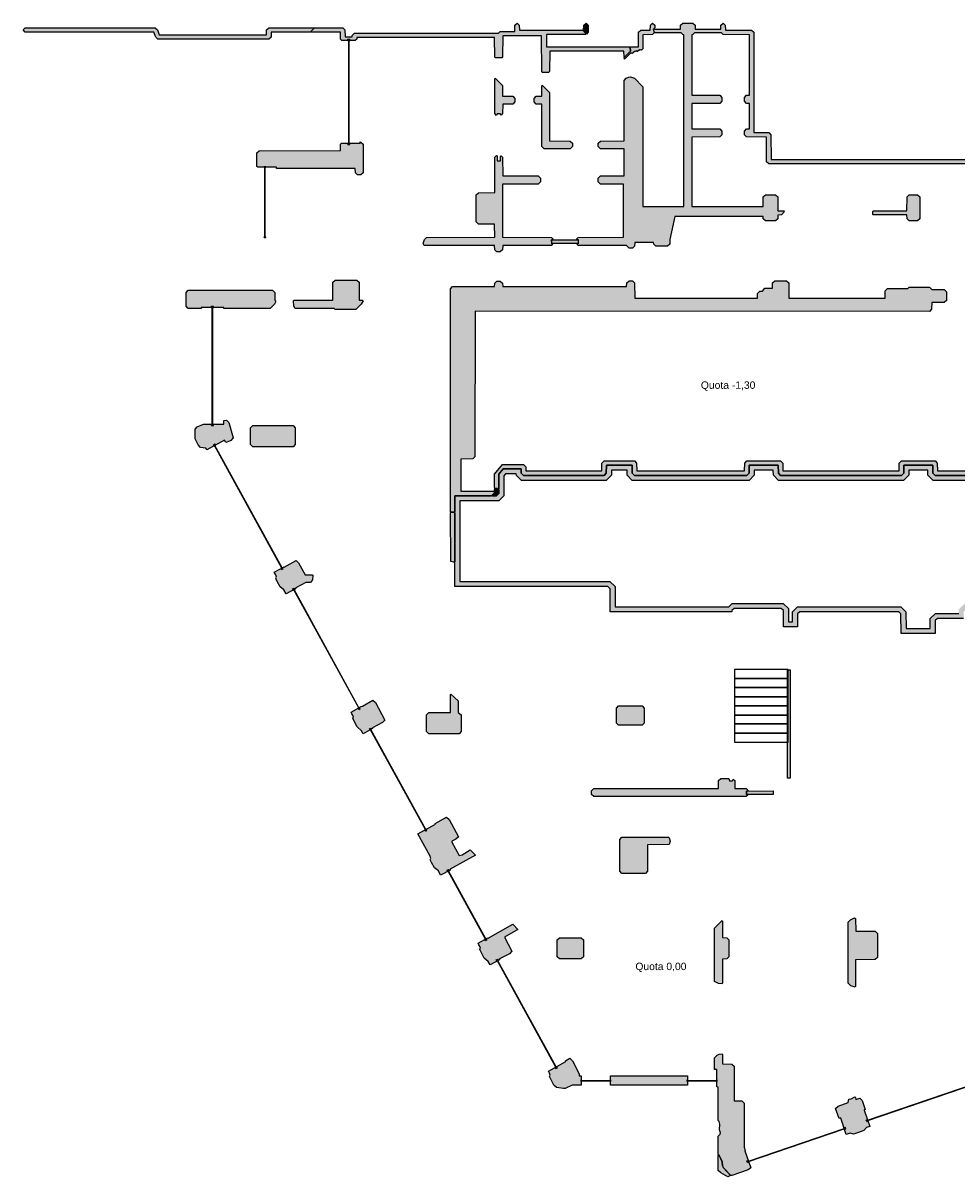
# Model space of a CAD drawing. Header units: millimetres. Extents: x -4985 to 43235, y -185 to 34395.
# Tile 1 of 2: x -4985 to 22810, y -185 to 34155. Entities that reach past the tile are written whole.
import ezdxf
from ezdxf.enums import TextEntityAlignment as Align

# ---------------------------------------------------------------- set-up
doc = ezdxf.new("R2010")
doc.units = ezdxf.units.MM
for name, color, linetype in [('A-DEMOLIZIONI', 1, 'Continuous'), ('A-MURI-ESISTENTI', 7, 'Continuous'), ('A-SCALE', 8, 'Continuous'), ('A-TESTI', 7, 'Continuous'), ('A-VETRINE', 4, 'Continuous')]:
    doc.layers.add(name, color=color, linetype=linetype)
doc.styles.add('VISIO', font='arial.ttf')

msp = doc.modelspace()

# ---------------------------------------------------------------- hatches: boundary and pattern name
at = {"layer": 'A-DEMOLIZIONI'}
for points in [[(11540, 27595), (10750, 27595), (10745, 27700), (11540, 27705), (11540, 27595)], [(17340, 11195), (16550, 11195), (16545, 11300), (17340, 11305), (17340, 11195)]]:
    msp.add_hatch(color=1, dxfattribs=at).paths.add_polyline_path(points)
at = {"layer": 'A-MURI-ESISTENTI'}
for points in [[(3575, 33900), (3560, 33885), (2400, 33885), (2395, 33740), (2330, 33675), (-970, 33675), (-1035, 33740), (-1090, 33885), (-4920, 33885), (-4985, 33950), (-4920, 34015), (-1050, 34015), (-985, 33950), (-930, 33805), (2260, 33805), (2265, 33950), (2330, 34015), (3660, 34015), (3675, 34000), (3575, 33900)], [(10470, 32685), (10455, 32700), (10450, 33775), (9290, 33775), (9285, 33150), (9260, 33125), (9070, 33125), (9055, 33140), (9050, 33725), (4950, 33725), (4945, 33680), (4904, 33639), (4506, 33639), (4465, 33680), (4460, 33885), (3590, 33885), (3575, 33900), (3675, 34000), (3690, 34015), (4530, 34015), (4595, 33950), (4600, 33745), (4810, 33745), (4815, 33790), (4880, 33855), (9170, 33855), (9220, 33905), (9650, 33905), (9655, 34090), (9720, 34155), (9785, 34090), (9790, 33945), (11680, 33945), (11775, 33830), (11760, 33815), (10590, 33815), (10590, 33445), (13070, 33445), (13085, 33430), (13095, 33320), (12920, 33145), (12905, 33160), (12900, 33315), (10690, 33315), (10685, 32710), (10650, 32685), (10470, 32685)], [(13050, 27455), (12980, 27535), (11540, 27535), (11495, 27580), (11545, 27600), (11545, 27700), (11485, 27720), (11540, 27775), (12885, 27780), (12885, 29360), (12200, 29365), (12135, 29430), (12135, 29540), (12200, 29605), (12905, 29610), (12905, 30410), (12200, 30415), (12135, 30480), (12135, 30580), (12200, 30645), (12905, 30650), (12905, 32450), (12970, 32515), (13030, 32545), (13090, 32555), (13210, 32515), (13465, 32260), (13465, 28700), (14685, 28700), (14685, 33810), (14650, 33815), (14600, 33865), (13820, 33865), (13796, 33899), (13775, 33970), (13800, 33995), (13820, 33975), (14580, 33975), (14585, 34090), (14650, 34155), (14950, 34155), (15015, 34090), (15020, 33975), (15780, 33975), (15785, 34090), (15850, 34155), (15915, 34090), (15920, 33945), (16700, 33945), (16765, 33880), (16765, 30900), (17210, 30895), (17275, 30830), (17280, 30095), (29210, 30095), (29275, 30030), (29280, 29795), (29840, 29795), (29845, 30030), (29910, 30095), (32060, 30095), (32125, 30030), (32130, 29875), (32490, 29875), (32495, 30110), (32560, 30175), (35730, 30175), (35795, 30110), (35800, 29875), (36115, 29880), (36110, 30185), (32330, 30185), (32265, 30250), (32265, 30690), (32340, 30765), (32430, 30765), (32495, 30700), (32500, 30315), (35850, 30315), (35920, 30245), (35990, 30315), (36180, 30315), (36245, 30250), (36245, 29810), (36180, 29745), (35730, 29745), (35665, 29810), (35660, 30045), (33680, 30045), (33675, 29700), (33610, 29635), (33510, 29635), (33445, 29700), (33440, 30045), (32630, 30045), (32625, 29810), (32560, 29745), (32060, 29745), (31995, 29810), (31990, 29965), (29980, 29965), (29975, 29730), (29910, 29665), (29210, 29665), (29145, 29730), (29140, 29965), (17210, 29965), (17145, 30030), (17145, 30760), (16550, 30765), (16485, 30830), (16485, 30940), (16550, 31005), (16635, 31010), (16635, 31760), (16550, 31765), (16485, 31830), (16485, 31940), (16550, 32005), (16635, 32010), (16635, 33810), (15850, 33815), (15800, 33865), (15000, 33865), (14950, 33815), (14915, 33810), (14915, 32010), (15750, 32005), (15815, 31940), (15815, 31830), (15750, 31765), (14920, 31765), (14915, 31010), (15750, 31005), (15815, 30940), (15815, 30830), (15750, 30765), (14915, 30760), (14915, 28700), (17040, 28695), (17045, 28980), (17110, 29045), (17410, 29045), (17475, 28980), (17475, 28570), (17660, 28565), (17675, 28550), (17590, 28445), (17475, 28440), (17475, 28330), (17410, 28265), (17110, 28265), (17045, 28330), (17040, 28395), (14410, 28395), (14265, 27710), (14265, 27580), (14200, 27515), (13850, 27515), (13785, 27580), (13780, 27625), (13220, 27625), (13215, 27520), (13150, 27455), (13050, 27455)], [(11695, 33930), (11705, 34090), (11770, 34155), (11835, 34090), (11835, 33880), (11780, 33825), (11695, 33930)], [(13085, 33430), (13100, 33445), (13335, 33450), (13335, 33880), (13400, 33945), (13680, 33945), (13685, 34090), (13750, 34155), (13815, 34090), (13815, 34010), (13800, 33995), (13775, 33970), (13775, 33930), (13796, 33899), (13805, 33870), (13750, 33815), (13465, 33810), (13465, 33390), (13420, 33345), (13400, 33365), (13380, 33345), (13360, 33355), (13300, 33305), (13270, 33325), (13250, 33305), (13230, 33315), (13140, 33245), (13100, 33265), (12920, 33085), (12905, 33130), (12920, 33145), (13095, 33320), (13085, 33430)], [(9055, 31460), (9055, 32500), (9070, 32515), (9285, 32300), (9285, 31980), (9590, 31975), (9655, 31910), (9655, 31810), (9590, 31745), (9290, 31745), (9285, 31460), (9240, 31415), (9220, 31455), (9130, 31455), (9110, 31405), (9055, 31460)], [(10520, 30415), (10455, 30480), (10455, 31740), (10290, 31745), (10225, 31810), (10225, 31910), (10290, 31975), (10455, 31980), (10455, 32290), (10470, 32305), (10685, 32090), (10685, 30650), (11300, 30645), (11365, 30580), (11365, 30480), (11300, 30415), (10520, 30415)], [(1975, 29890), (1975, 30290), (2040, 30355), (4465, 30360), (4465, 30550), (4497, 30582), (5036, 30582), (5046, 30582), (5046, 30616), (5070, 30615), (5135, 30550), (5135, 29700), (5070, 29635), (4970, 29635), (4905, 29700), (4900, 29825), (2555, 29825), (2555, 29867), (2545, 29867), (1998, 29867), (1975, 29890)], [(9120, 27345), (9055, 27410), (9050, 27535), (6950, 27535), (6925, 27590), (6965, 27710), (7020, 27775), (9055, 27780), (9050, 28175), (8570, 28175), (8505, 28240), (8505, 29040), (8570, 29105), (9055, 29110), (9055, 30160), (9110, 30215), (9125, 30200), (9130, 30055), (9225, 30060), (9225, 30190), (9240, 30205), (9285, 30160), (9290, 29605), (10350, 29605), (10415, 29540), (10415, 29430), (10350, 29365), (9285, 29360), (9285, 27780), (10740, 27775), (10795, 27720), (10745, 27700), (10745, 27600), (10785, 27580), (10740, 27535), (9290, 27535), (9285, 27410), (9220, 27345), (9120, 27345)], [(21390, 28265), (21325, 28330), (21320, 28445), (20320, 28445), (20305, 28460), (20305, 28550), (20320, 28565), (21320, 28565), (21325, 28980), (21390, 29045), (21640, 29045), (21705, 28980), (21705, 28330), (21640, 28265), (21390, 28265)], [(4300, 25635), (4270, 25665), (3110, 25665), (3075, 25730), (3065, 25890), (3080, 25905), (4230, 25905), (4235, 26440), (4300, 26505), (4950, 26505), (5015, 26440), (5015, 25910), (5120, 25905), (5135, 25890), (5075, 25790), (4920, 25635), (4300, 25635)], [(7735, 19610), (7735, 26250), (7800, 26315), (9050, 26315), (9055, 26410), (9120, 26475), (9220, 26475), (9285, 26410), (9290, 26315), (12980, 26315), (12985, 26420), (13050, 26485), (13150, 26485), (13215, 26420), (13220, 25965), (16870, 25965), (16875, 26110), (16940, 26175), (17020, 26175), (17090, 26265), (17320, 26265), (17325, 26420), (17390, 26485), (17740, 26485), (17805, 26420), (17810, 25965), (20670, 25965), (20675, 26190), (20740, 26255), (21350, 26255), (21390, 26295), (21990, 26295), (22060, 26225), (22430, 26225), (22495, 26160), (22495, 25900), (22430, 25835), (22060, 25835), (22055, 25640), (21990, 25575), (8470, 25585), (8465, 21250), (8400, 21185), (8045, 21180), (8045, 20220), (9060, 20225), (9075, 20210), (8965, 20100), (8950, 20085), (7870, 20085), (7865, 19610), (7832, 19595), (7780, 19595), (7735, 19610)], [(-70, 25665), (-135, 25730), (-135, 26140), (-70, 26205), (2440, 26205), (2505, 26140), (2505, 25910), (2525, 25890), (2525, 25850), (2495, 25790), (2370, 25665), (988, 25665), (988, 25689), (978, 25689), (328, 25689), (318, 25689), (318, 25665), (-70, 25665)], [(485, 21460), (450, 21505), (300, 21525), (225, 21600), (135, 21780), (135, 22070), (200, 22135), (388, 22221), (978, 22221), (988, 22221), (988, 22324), (1070, 22335), (1135, 22270), (1265, 21810), (1200, 21735), (1160, 21715), (1052, 21675), (1015, 21743), (1006, 21738), (1006, 21738), (488, 21454), (485, 21460)], [(1850, 21545), (1785, 21610), (1785, 22110), (1850, 22175), (3050, 22175), (3115, 22110), (3115, 21610), (3050, 21545), (1850, 21545)], [(9130, 20305), (9060, 20315), (9045, 20330), (9045, 20730), (9280, 21015), (9910, 21015), (9975, 20950), (9980, 20825), (12240, 20825), (12245, 21060), (12310, 21125), (13210, 21125), (13275, 21060), (13280, 20825), (16490, 20825), (16495, 21060), (16560, 21125), (17560, 21125), (17625, 21060), (17630, 20825), (21090, 20825), (21095, 21060), (21160, 21125), (22160, 21125), (22225, 21060), (22230, 20825), (24560, 20825), (24565, 21060), (24630, 21125), (25310, 21125), (25375, 21060), (25380, 20825), (26990, 20825), (26995, 20990), (27010, 21005), (27110, 20905), (27125, 20890), (27125, 20760), (27060, 20695), (25310, 20695), (25245, 20760), (25240, 20995), (24700, 20995), (24695, 20760), (24630, 20695), (22160, 20695), (22095, 20760), (22090, 20995), (21230, 20995), (21225, 20760), (21160, 20695), (17560, 20695), (17495, 20760), (17490, 20995), (16630, 20995), (16625, 20760), (16560, 20695), (13210, 20695), (13145, 20760), (13140, 20995), (12380, 20995), (12375, 20760), (12310, 20695), (9910, 20695), (9845, 20760), (9840, 20885), (9300, 20885), (9175, 20730), (9175, 20290), (9160, 20275), (9130, 20305)], [(9060, 20225), (9045, 20240), (9060, 20315), (9070, 20305), (9130, 20305), (9160, 20275), (9175, 20260), (9175, 20150), (9110, 20085), (8980, 20085), (8965, 20100), (9075, 20210), (9060, 20225)], [(7810, 19585), (7832, 19595), (7850, 19595), (7865, 19580), (7865, 18120), (7850, 18105), (7841, 18107), (7830, 18115), (7784, 18121), (7745, 18130), (7735, 19580), (7750, 19595), (7780, 19595), (7810, 19585)], [(2775, 17290), (2665, 17380), (2575, 17540), (2535, 17620), (2555, 17660), (2535, 17730), (2489, 17813), (2782, 17974), (2790, 17965), (3140, 18165), (3215, 18090), (3410, 17735), (3620, 17735), (3635, 17720), (3625, 17590), (3570, 17505), (3430, 17505), (3130, 17345), (3125, 17320), (3126, 17319), (2846, 17165), (2775, 17290)], [(17765, 12740), (17765, 14910), (17845, 14910), (17845, 11680), (17765, 11680), (17765, 12740)], [(7090, 13005), (7025, 13070), (7025, 13570), (7090, 13635), (7735, 13640), (7735, 14170), (7750, 14185), (7965, 13980), (7965, 13640), (8055, 13570), (8055, 13070), (7990, 13005), (7090, 13005)], [(5085, 13090), (4955, 13210), (4825, 13460), (4845, 13520), (4805, 13600), (4778, 13650), (5080, 13816), (5120, 13825), (5430, 14005), (5505, 13930), (5785, 13410), (5710, 13335), (5420, 13185), (5415, 13160), (5417, 13156), (5134, 13001), (5085, 13090)], [(12740, 13255), (12675, 13320), (12675, 13770), (12740, 13835), (13440, 13835), (13505, 13770), (13505, 13320), (13440, 13255), (12740, 13255)], [(12000, 11135), (11935, 11200), (11935, 11310), (12000, 11375), (15710, 11375), (15715, 11610), (15780, 11675), (16020, 11675), (16040, 11605), (16130, 11605), (16150, 11655), (16195, 11610), (16200, 11375), (16540, 11375), (16595, 11320), (16545, 11300), (16545, 11200), (16585, 11180), (16540, 11135), (12000, 11135)], [(7375, 8920), (7265, 9010), (7175, 9170), (7135, 9250), (7155, 9290), (7135, 9360), (6767, 10029), (7289, 10316), (7278, 10336), (7620, 10525), (7695, 10450), (7975, 9940), (7900, 9865), (7780, 9805), (7775, 9780), (7995, 9380), (8080, 9405), (8320, 9545), (8485, 9390), (7730, 8975), (7725, 8950), (7726, 8949), (7444, 8794), (7375, 8920)], [(12840, 8845), (12775, 8910), (12775, 9860), (12840, 9925), (14230, 9925), (14245, 9910), (14275, 9810), (14250, 9705), (13605, 9700), (13605, 8910), (13540, 8845), (12840, 8845)], [(8855, 6230), (8735, 6330), (8605, 6580), (8625, 6640), (8585, 6720), (8557, 6771), (8844, 6928), (8860, 6925), (9590, 7335), (9745, 7180), (9345, 6950), (9565, 6530), (9490, 6455), (9200, 6305), (9195, 6280), (9196, 6278), (8914, 6123), (8855, 6230)], [(15710, 5575), (15595, 5630), (15595, 7220), (15820, 7445), (15835, 7430), (15835, 6940), (15960, 6935), (16025, 6870), (16025, 6370), (15960, 6305), (15835, 6300), (15835, 5580), (15820, 5565), (15710, 5575)], [(19650, 5505), (19575, 5580), (19575, 7400), (19640, 7465), (19760, 7525), (19795, 7510), (19800, 7125), (20380, 7125), (20445, 7060), (20445, 6350), (20380, 6285), (19795, 6280), (19795, 5480), (19780, 5465), (19650, 5505)], [(10980, 6305), (10915, 6370), (10915, 6870), (10980, 6935), (11630, 6935), (11695, 6870), (11695, 6370), (11630, 6305), (10980, 6305)], [(16080, -145), (15865, 90), (15835, 150), (15825, 260), (15735, 460), (15720, 475), (15705, 490), (15705, 1030), (15765, 1090), (15775, 1130), (15745, 1220), (15755, 1390), (15735, 1460), (15705, 1490), (15705, 2490), (15661, 2495), (15661, 3003), (15661, 3013), (15592, 3013), (15595, 3360), (15670, 3435), (15730, 3465), (15820, 3475), (15835, 3460), (15835, 3180), (16110, 3175), (16175, 3110), (16175, 2080), (16410, 2075), (16475, 2010), (16475, 700), (16510, 600), (16497, 596), (16671, 89), (16600, 25), (16110, -145), (16080, -145)], [(11360, 2545), (11150, 2445), (11100, 2445), (10890, 2475), (10815, 2550), (10685, 2800), (10705, 2840), (10685, 2900), (10651, 2962), (11171, 3248), (11158, 3273), (11290, 3345), (11365, 3270), (11565, 2880), (11570, 2825), (11630, 2825), (11630, 2545), (11360, 2545)], [(12502, 2545), (12502, 2825), (14790, 2825), (14790, 2545), (12502, 2545)], [(19195, 1850), (19280, 1925), (19570, 2025), (19590, 2125), (19660, 2135), (19770, 2195), (19795, 2180), (19800, 2115), (19920, 2155), (19985, 2090), (20078, 1826), (20047, 1815), (20050, 1806), (20050, 1806), (20216, 1320), (20120, 1285), (20040, 1195), (19880, 1135), (19730, 1085), (19630, 1115), (19517, 1077), (19351, 1563), (19351, 1563), (19347, 1572), (19305, 1558), (19195, 1850)], [(15865, 90), (16075, -140), (15990, -185), (15780, -65), (15705, 10), (15705, 460), (15720, 475), (15825, 260), (15835, 150), (15865, 90)]]:
    msp.add_hatch(color=7, dxfattribs=at).paths.add_polyline_path(points)
h = msp.add_hatch(color=7, dxfattribs=at)
h.paths.add_polyline_path([(36115, 25930), (36115, 11920), (36138, 11902), (36130, 11905), (36115, 11890), (36110, 11575), (32130, 11575), (32065, 11510), (32060, 11075), (31550, 11075), (31545, 11510), (31480, 11575), (27830, 11575), (27765, 11510), (27760, 11415), (27480, 11415), (27430, 11465), (25050, 11465), (25045, 12320), (25095, 12370), (25095, 16370), (25045, 16420), (25045, 16640), (24980, 16705), (23080, 16705), (23015, 16640), (23010, 16435), (22230, 16435), (22165, 16370), (22160, 15985), (21150, 15985), (21145, 16570), (21080, 16635), (18130, 16635), (18065, 16570), (18060, 16185), (17650, 16185), (17645, 16670), (17580, 16735), (16180, 16735), (16115, 16670), (16110, 16635), (12490, 16635), (12485, 17320), (12420, 17385), (7870, 17385), (7865, 18090), (7841, 18107), (7850, 18105), (7865, 18120), (7865, 19580), (7850, 19595), (7832, 19595), (7865, 19610), (7870, 20085), (8950, 20085), (8965, 20100), (8980, 20085), (9110, 20085), (9175, 20150), (9175, 20260), (9160, 20275), (9175, 20290), (9175, 20730), (9300, 20885), (9840, 20885), (9845, 20760), (9910, 20695), (12310, 20695), (12375, 20760), (12380, 20995), (13140, 20995), (13145, 20760), (13210, 20695), (16560, 20695), (16625, 20760), (16630, 20995), (17490, 20995), (17495, 20760), (17560, 20695), (21160, 20695), (21225, 20760), (21230, 20995), (22090, 20995), (22095, 20760), (22160, 20695), (24630, 20695), (24695, 20760), (24700, 20995), (25240, 20995), (25245, 20760), (25310, 20695), (27060, 20695), (27125, 20760), (27125, 20890), (27110, 20905), (27125, 20920), (27125, 22450), (27060, 22515), (26580, 22515), (26565, 22500), (26550, 22515), (25640, 22515), (25635, 22830), (25620, 22845), (25635, 22860), (25635, 25390), (25620, 25405), (25635, 25420), (25640, 26025), (25670, 25995), (29720, 25995), (29785, 26060), (29790, 26135), (30350, 26135), (30355, 26000), (30420, 25935), (36080, 25935), (36095, 25950), (36115, 25930)])
h.paths.add_polyline_path([(12482, 17535), (12635, 17383), (12639, 16785), (16018, 16785), (16118, 16885), (17642, 16885), (17794, 16733), (17798, 16335), (17912, 16335), (17916, 16633), (18068, 16785), (21142, 16785), (21294, 16633), (21299, 16135), (22012, 16135), (22016, 16433), (22168, 16585), (22864, 16585), (22867, 16704), (23018, 16855), (25042, 16855), (25195, 16702), (25195, 16482), (25245, 16432), (25245, 12308), (25195, 12258), (25199, 11615), (27492, 11615), (27542, 11565), (27618, 11565), (27618, 11575), (27768, 11725), (31542, 11725), (31694, 11573), (31698, 11225), (31912, 11225), (31916, 11573), (32068, 11725), (35962, 11725), (35965, 11891), (35965, 25785), (30358, 25785), (30207, 25936), (30205, 25985), (29922, 25985), (29782, 25845), (25789, 25845), (25785, 25419), (25785, 22831), (25788, 22665), (26518, 22665), (26612, 22665), (27122, 22665), (27275, 22512), (27275, 20952), (27275, 20858), (27275, 20698), (27122, 20545), (25248, 20545), (25096, 20697), (25093, 20845), (24847, 20845), (24844, 20697), (24692, 20545), (22098, 20545), (21946, 20697), (21943, 20845), (21377, 20845), (21374, 20697), (21222, 20545), (17498, 20545), (17346, 20697), (17343, 20845), (16777, 20845), (16774, 20697), (16622, 20545), (13148, 20545), (12996, 20697), (12993, 20845), (12527, 20845), (12524, 20697), (12372, 20545), (9848, 20545), (9697, 20695), (9696, 20735), (9372, 20735), (9325, 20677), (9325, 20322), (9325, 20228), (9325, 20088), (9172, 19935), (9012, 19935), (8918, 19935), (8018, 19935), (8015, 19609), (8015, 18091), (8019, 17535), (12482, 17535)], flags=16)

# ---------------------------------------------------------------- linework, layer by layer
at = {"layer": 'A-DEMOLIZIONI'}
for points in [[(11540, 27595), (10750, 27595), (10745, 27700), (11540, 27705), (11540, 27595)], [(17340, 11195), (16550, 11195), (16545, 11300), (17340, 11305), (17340, 11195)]]:
    msp.add_lwpolyline(points, close=True, dxfattribs=at)
at = {"layer": 'A-MURI-ESISTENTI'}
for points in [[(3575, 33900), (3560, 33885), (2400, 33885), (2395, 33740), (2330, 33675), (-970, 33675), (-1035, 33740), (-1090, 33885), (-4920, 33885), (-4985, 33950), (-4920, 34015), (-1050, 34015), (-985, 33950), (-930, 33805), (2260, 33805), (2265, 33950), (2330, 34015), (3660, 34015), (3675, 34000), (3575, 33900)], [(10470, 32685), (10455, 32700), (10450, 33775), (9290, 33775), (9285, 33150), (9260, 33125), (9070, 33125), (9055, 33140), (9050, 33725), (4950, 33725), (4945, 33680), (4904, 33639), (4506, 33639), (4465, 33680), (4460, 33885), (3590, 33885), (3575, 33900), (3675, 34000), (3690, 34015), (4530, 34015), (4595, 33950), (4600, 33745), (4810, 33745), (4815, 33790), (4880, 33855), (9170, 33855), (9220, 33905), (9650, 33905), (9655, 34090), (9720, 34155), (9785, 34090), (9790, 33945), (11680, 33945), (11775, 33830), (11760, 33815), (10590, 33815), (10590, 33445), (13070, 33445), (13085, 33430), (13095, 33320), (12920, 33145), (12905, 33160), (12900, 33315), (10690, 33315), (10685, 32710), (10650, 32685), (10470, 32685)], [(11695, 33930), (11705, 34090), (11770, 34155), (11835, 34090), (11835, 33880), (11780, 33825), (11695, 33930)], [(13085, 33430), (13100, 33445), (13335, 33450), (13335, 33880), (13400, 33945), (13680, 33945), (13685, 34090), (13750, 34155), (13815, 34090), (13815, 34010), (13800, 33995), (13775, 33970), (13775, 33930), (13796, 33899), (13805, 33870), (13750, 33815), (13465, 33810), (13465, 33390), (13420, 33345), (13400, 33365), (13380, 33345), (13360, 33355), (13300, 33305), (13270, 33325), (13250, 33305), (13230, 33315), (13140, 33245), (13100, 33265), (12920, 33085), (12905, 33130), (12920, 33145), (13095, 33320), (13085, 33430)], [(9055, 31460), (9055, 32500), (9070, 32515), (9285, 32300), (9285, 31980), (9590, 31975), (9655, 31910), (9655, 31810), (9590, 31745), (9290, 31745), (9285, 31460), (9240, 31415), (9220, 31455), (9130, 31455), (9110, 31405), (9055, 31460)], [(10520, 30415), (10455, 30480), (10455, 31740), (10290, 31745), (10225, 31810), (10225, 31910), (10290, 31975), (10455, 31980), (10455, 32290), (10470, 32305), (10685, 32090), (10685, 30650), (11300, 30645), (11365, 30580), (11365, 30480), (11300, 30415), (10520, 30415)], [(1975, 29890), (1975, 30290), (2040, 30355), (4465, 30360), (4465, 30550), (4497, 30582), (5036, 30582), (5046, 30582), (5046, 30616), (5070, 30615), (5135, 30550), (5135, 29700), (5070, 29635), (4970, 29635), (4905, 29700), (4900, 29825), (2555, 29825), (2555, 29867), (2545, 29867), (1998, 29867), (1975, 29890)], [(9120, 27345), (9055, 27410), (9050, 27535), (6950, 27535), (6925, 27590), (6965, 27710), (7020, 27775), (9055, 27780), (9050, 28175), (8570, 28175), (8505, 28240), (8505, 29040), (8570, 29105), (9055, 29110), (9055, 30160), (9110, 30215), (9125, 30200), (9130, 30055), (9225, 30060), (9225, 30190), (9240, 30205), (9285, 30160), (9290, 29605), (10350, 29605), (10415, 29540), (10415, 29430), (10350, 29365), (9285, 29360), (9285, 27780), (10740, 27775), (10795, 27720), (10745, 27700), (10745, 27600), (10785, 27580), (10740, 27535), (9290, 27535), (9285, 27410), (9220, 27345), (9120, 27345)], [(21390, 28265), (21325, 28330), (21320, 28445), (20320, 28445), (20305, 28460), (20305, 28550), (20320, 28565), (21320, 28565), (21325, 28980), (21390, 29045), (21640, 29045), (21705, 28980), (21705, 28330), (21640, 28265), (21390, 28265)], [(4300, 25635), (4270, 25665), (3110, 25665), (3075, 25730), (3065, 25890), (3080, 25905), (4230, 25905), (4235, 26440), (4300, 26505), (4950, 26505), (5015, 26440), (5015, 25910), (5120, 25905), (5135, 25890), (5075, 25790), (4920, 25635), (4300, 25635)], [(7735, 19610), (7735, 26250), (7800, 26315), (9050, 26315), (9055, 26410), (9120, 26475), (9220, 26475), (9285, 26410), (9290, 26315), (12980, 26315), (12985, 26420), (13050, 26485), (13150, 26485), (13215, 26420), (13220, 25965), (16870, 25965), (16875, 26110), (16940, 26175), (17020, 26175), (17090, 26265), (17320, 26265), (17325, 26420), (17390, 26485), (17740, 26485), (17805, 26420), (17810, 25965), (20670, 25965), (20675, 26190), (20740, 26255), (21350, 26255), (21390, 26295), (21990, 26295), (22060, 26225), (22430, 26225), (22495, 26160), (22495, 25900), (22430, 25835), (22060, 25835), (22055, 25640), (21990, 25575), (8470, 25585), (8465, 21250), (8400, 21185), (8045, 21180), (8045, 20220), (9060, 20225), (9075, 20210), (8965, 20100), (8950, 20085), (7870, 20085), (7865, 19610), (7832, 19595), (7780, 19595), (7735, 19610)], [(-70, 25665), (-135, 25730), (-135, 26140), (-70, 26205), (2440, 26205), (2505, 26140), (2505, 25910), (2525, 25890), (2525, 25850), (2495, 25790), (2370, 25665), (988, 25665), (988, 25689), (978, 25689), (328, 25689), (318, 25689), (318, 25665), (-70, 25665)], [(485, 21460), (450, 21505), (300, 21525), (225, 21600), (135, 21780), (135, 22070), (200, 22135), (388, 22221), (978, 22221), (988, 22221), (988, 22324), (1070, 22335), (1135, 22270), (1265, 21810), (1200, 21735), (1160, 21715), (1052, 21675), (1015, 21743), (1006, 21738), (1006, 21738), (488, 21454), (485, 21460)], [(1850, 21545), (1785, 21610), (1785, 22110), (1850, 22175), (3050, 22175), (3115, 22110), (3115, 21610), (3050, 21545), (1850, 21545)], [(9060, 20225), (9045, 20240), (9060, 20315), (9070, 20305), (9130, 20305), (9160, 20275), (9175, 20260), (9175, 20150), (9110, 20085), (8980, 20085), (8965, 20100), (9075, 20210), (9060, 20225)], [(7810, 19585), (7832, 19595), (7850, 19595), (7865, 19580), (7865, 18120), (7850, 18105), (7841, 18107), (7830, 18115), (7784, 18121), (7745, 18130), (7735, 19580), (7750, 19595), (7780, 19595), (7810, 19585)], [(2775, 17290), (2665, 17380), (2575, 17540), (2535, 17620), (2555, 17660), (2535, 17730), (2489, 17813), (2782, 17974), (2790, 17965), (3140, 18165), (3215, 18090), (3410, 17735), (3620, 17735), (3635, 17720), (3625, 17590), (3570, 17505), (3430, 17505), (3130, 17345), (3125, 17320), (3126, 17319), (2846, 17165), (2775, 17290)], [(17765, 12740), (17765, 14910), (17845, 14910), (17845, 11680), (17765, 11680), (17765, 12740)], [(7090, 13005), (7025, 13070), (7025, 13570), (7090, 13635), (7735, 13640), (7735, 14170), (7750, 14185), (7965, 13980), (7965, 13640), (8055, 13570), (8055, 13070), (7990, 13005), (7090, 13005)], [(5085, 13090), (4955, 13210), (4825, 13460), (4845, 13520), (4805, 13600), (4778, 13650), (5080, 13816), (5120, 13825), (5430, 14005), (5505, 13930), (5785, 13410), (5710, 13335), (5420, 13185), (5415, 13160), (5417, 13156), (5134, 13001), (5085, 13090)], [(12740, 13255), (12675, 13320), (12675, 13770), (12740, 13835), (13440, 13835), (13505, 13770), (13505, 13320), (13440, 13255), (12740, 13255)], [(12000, 11135), (11935, 11200), (11935, 11310), (12000, 11375), (15710, 11375), (15715, 11610), (15780, 11675), (16020, 11675), (16040, 11605), (16130, 11605), (16150, 11655), (16195, 11610), (16200, 11375), (16540, 11375), (16595, 11320), (16545, 11300), (16545, 11200), (16585, 11180), (16540, 11135), (12000, 11135)], [(7375, 8920), (7265, 9010), (7175, 9170), (7135, 9250), (7155, 9290), (7135, 9360), (6767, 10029), (7289, 10316), (7278, 10336), (7620, 10525), (7695, 10450), (7975, 9940), (7900, 9865), (7780, 9805), (7775, 9780), (7995, 9380), (8080, 9405), (8320, 9545), (8485, 9390), (7730, 8975), (7725, 8950), (7726, 8949), (7444, 8794), (7375, 8920)], [(12840, 8845), (12775, 8910), (12775, 9860), (12840, 9925), (14230, 9925), (14245, 9910), (14275, 9810), (14250, 9705), (13605, 9700), (13605, 8910), (13540, 8845), (12840, 8845)], [(8855, 6230), (8735, 6330), (8605, 6580), (8625, 6640), (8585, 6720), (8557, 6771), (8844, 6928), (8860, 6925), (9590, 7335), (9745, 7180), (9345, 6950), (9565, 6530), (9490, 6455), (9200, 6305), (9195, 6280), (9196, 6278), (8914, 6123), (8855, 6230)], [(15710, 5575), (15595, 5630), (15595, 7220), (15820, 7445), (15835, 7430), (15835, 6940), (15960, 6935), (16025, 6870), (16025, 6370), (15960, 6305), (15835, 6300), (15835, 5580), (15820, 5565), (15710, 5575)], [(19650, 5505), (19575, 5580), (19575, 7400), (19640, 7465), (19760, 7525), (19795, 7510), (19800, 7125), (20380, 7125), (20445, 7060), (20445, 6350), (20380, 6285), (19795, 6280), (19795, 5480), (19780, 5465), (19650, 5505)], [(10980, 6305), (10915, 6370), (10915, 6870), (10980, 6935), (11630, 6935), (11695, 6870), (11695, 6370), (11630, 6305), (10980, 6305)], [(16080, -145), (15865, 90), (15835, 150), (15825, 260), (15735, 460), (15720, 475), (15705, 490), (15705, 1030), (15765, 1090), (15775, 1130), (15745, 1220), (15755, 1390), (15735, 1460), (15705, 1490), (15705, 2490), (15661, 2495), (15661, 3003), (15661, 3013), (15592, 3013), (15595, 3360), (15670, 3435), (15730, 3465), (15820, 3475), (15835, 3460), (15835, 3180), (16110, 3175), (16175, 3110), (16175, 2080), (16410, 2075), (16475, 2010), (16475, 700), (16510, 600), (16497, 596), (16671, 89), (16600, 25), (16110, -145), (16080, -145)], [(11360, 2545), (11150, 2445), (11100, 2445), (10890, 2475), (10815, 2550), (10685, 2800), (10705, 2840), (10685, 2900), (10651, 2962), (11171, 3248), (11158, 3273), (11290, 3345), (11365, 3270), (11565, 2880), (11570, 2825), (11630, 2825), (11630, 2545), (11360, 2545)], [(12502, 2545), (12502, 2825), (14790, 2825), (14790, 2545), (12502, 2545)], [(19195, 1850), (19280, 1925), (19570, 2025), (19590, 2125), (19660, 2135), (19770, 2195), (19795, 2180), (19800, 2115), (19920, 2155), (19985, 2090), (20078, 1826), (20047, 1815), (20050, 1806), (20050, 1806), (20216, 1320), (20120, 1285), (20040, 1195), (19880, 1135), (19730, 1085), (19630, 1115), (19517, 1077), (19351, 1563), (19351, 1563), (19347, 1572), (19305, 1558), (19195, 1850)], [(15865, 90), (16075, -140), (15990, -185), (15780, -65), (15705, 10), (15705, 460), (15720, 475), (15825, 260), (15835, 150), (15865, 90)]]:
    msp.add_lwpolyline(points, close=True, dxfattribs=at)
for points in [[(29140, 29965), (17210, 29965), (17145, 30030), (17145, 30760), (16550, 30765), (16485, 30830), (16485, 30940), (16550, 31005), (16635, 31010), (16635, 31760), (16550, 31765), (16485, 31830), (16485, 31940), (16550, 32005), (16635, 32010), (16635, 33810), (15850, 33815), (15800, 33865), (15000, 33865), (14950, 33815), (14915, 33810), (14915, 32010), (15750, 32005), (15815, 31940), (15815, 31830), (15750, 31765), (14920, 31765), (14915, 31010), (15750, 31005), (15815, 30940), (15815, 30830), (15750, 30765), (14915, 30760), (14915, 28700), (17040, 28695), (17045, 28980), (17110, 29045), (17410, 29045), (17475, 28980), (17475, 28570), (17660, 28565), (17675, 28550), (17590, 28445), (17475, 28440), (17475, 28330), (17410, 28265), (17110, 28265), (17045, 28330), (17040, 28395), (14410, 28395), (14265, 27710), (14265, 27580), (14200, 27515), (13850, 27515), (13785, 27580), (13780, 27625), (13220, 27625), (13215, 27520), (13150, 27455), (13050, 27455), (13050, 27455), (12980, 27535), (11540, 27535), (11495, 27580), (11545, 27600), (11545, 27700), (11485, 27720), (11540, 27775), (12885, 27780), (12885, 29360), (12200, 29365), (12135, 29430), (12135, 29540), (12200, 29605), (12905, 29610), (12905, 30410), (12200, 30415), (12135, 30480), (12135, 30580), (12200, 30645), (12905, 30650), (12905, 32450), (12970, 32515), (13030, 32545), (13090, 32555), (13210, 32515), (13465, 32260), (13465, 28700), (14685, 28700), (14685, 33810), (14650, 33815), (14600, 33865), (13820, 33865), (13796, 33899), (13775, 33970), (13800, 33995), (13820, 33975), (14580, 33975), (14585, 34090), (14650, 34155), (14950, 34155), (15015, 34090), (15020, 33975), (15780, 33975), (15785, 34090), (15850, 34155), (15915, 34090), (15920, 33945), (16700, 33945), (16765, 33880), (16765, 30900), (17210, 30895), (17275, 30830), (17280, 30095), (29210, 30095)], [(23010, 16435), (22230, 16435), (22165, 16370), (22160, 15985), (21150, 15985), (21145, 16570), (21080, 16635), (18130, 16635), (18065, 16570), (18060, 16185), (17650, 16185), (17645, 16670), (17580, 16735), (16180, 16735), (16115, 16670), (16110, 16635), (12490, 16635), (12485, 17320), (12420, 17385), (7870, 17385), (7865, 18090), (7841, 18107), (7850, 18105), (7865, 18120), (7865, 19580), (7850, 19595), (7832, 19595), (7865, 19610), (7870, 20085), (8950, 20085), (8965, 20100), (8980, 20085), (9110, 20085), (9175, 20150), (9175, 20260), (9160, 20275), (9175, 20290), (9175, 20730), (9300, 20885), (9840, 20885), (9845, 20760), (9910, 20695), (12310, 20695), (12375, 20760), (12380, 20995), (13140, 20995), (13145, 20760), (13210, 20695), (16560, 20695), (16625, 20760), (16630, 20995), (17490, 20995), (17495, 20760), (17560, 20695), (21160, 20695), (21225, 20760), (21230, 20995), (22090, 20995), (22095, 20760), (22160, 20695), (24630, 20695)], [(24630, 20695), (22160, 20695), (22095, 20760), (22090, 20995), (21230, 20995), (21225, 20760), (21160, 20695), (17560, 20695), (17495, 20760), (17490, 20995), (16630, 20995), (16625, 20760), (16560, 20695), (13210, 20695), (13145, 20760), (13140, 20995), (12380, 20995), (12375, 20760), (12310, 20695), (9910, 20695), (9845, 20760), (9840, 20885), (9300, 20885), (9175, 20730), (9175, 20290), (9160, 20275), (9130, 20305), (9130, 20305), (9060, 20315), (9045, 20330), (9045, 20730), (9280, 21015), (9910, 21015), (9975, 20950), (9980, 20825), (12240, 20825), (12245, 21060), (12310, 21125), (13210, 21125), (13275, 21060), (13280, 20825), (16490, 20825), (16495, 21060), (16560, 21125), (17560, 21125), (17625, 21060), (17630, 20825), (21090, 20825), (21095, 21060), (21160, 21125), (22160, 21125), (22225, 21060), (22230, 20825), (24560, 20825)], [(24692, 20545), (22098, 20545), (21946, 20697), (21943, 20845), (21377, 20845), (21374, 20697), (21222, 20545), (17498, 20545), (17346, 20697), (17343, 20845), (16777, 20845), (16774, 20697), (16622, 20545), (13148, 20545), (12996, 20697), (12993, 20845), (12527, 20845), (12524, 20697), (12372, 20545), (9848, 20545), (9697, 20695), (9696, 20735), (9372, 20735), (9325, 20677), (9325, 20322), (9325, 20228), (9325, 20088), (9172, 19935), (9012, 19935), (8918, 19935), (8018, 19935), (8015, 19609), (8015, 18091), (8019, 17535), (12482, 17535), (12482, 17535), (12635, 17383), (12639, 16785), (16018, 16785), (16118, 16885), (17642, 16885), (17794, 16733), (17798, 16335), (17912, 16335), (17916, 16633), (18068, 16785), (21142, 16785), (21294, 16633), (21299, 16135), (22012, 16135), (22016, 16433), (22168, 16585), (22864, 16585)]]:
    msp.add_lwpolyline(points, dxfattribs=at)
at = {"layer": 'A-SCALE'}
for p, q in [((17786, 14912), (16186, 14912)), ((16186, 14912), (16186, 14647)), ((17786, 14912), (16186, 14912)), ((16186, 14912), (16186, 14647)), ((17786, 14647), (17786, 14912)), ((17786, 14647), (17786, 14912)), ((16186, 14647), (17786, 14647)), ((16186, 14647), (17786, 14647)), ((17786, 14647), (16186, 14647)), ((16186, 14647), (16186, 14376)), ((17786, 14647), (16186, 14647)), ((16186, 14647), (16186, 14376)), ((17786, 14376), (17786, 14647)), ((17786, 14376), (17786, 14647)), ((16186, 14376), (17786, 14376)), ((16186, 14376), (17786, 14376)), ((17786, 14376), (16186, 14376)), ((16186, 14376), (16186, 14104)), ((17786, 14376), (16186, 14376)), ((16186, 14376), (16186, 14104)), ((16186, 14104), (17786, 14104)), ((16186, 14104), (17786, 14104)), ((17786, 14104), (16186, 14104)), ((16186, 14104), (16186, 13832)), ((17786, 14104), (16186, 14104)), ((16186, 14104), (16186, 13832)), ((17786, 14104), (17786, 14376)), ((17786, 14104), (17786, 14376)), ((17786, 13832), (17786, 14104)), ((17786, 13832), (17786, 14104)), ((16186, 13832), (17786, 13832)), ((16186, 13832), (17786, 13832)), ((17786, 13832), (16186, 13832)), ((16186, 13832), (16186, 13561)), ((17786, 13832), (16186, 13832)), ((16186, 13832), (16186, 13561)), ((17786, 13561), (17786, 13832)), ((17786, 13561), (17786, 13832)), ((16186, 13561), (17786, 13561)), ((16186, 13561), (17786, 13561)), ((17786, 13561), (16186, 13561)), ((16186, 13561), (16186, 13296)), ((17786, 13561), (16186, 13561)), ((16186, 13561), (16186, 13296)), ((17786, 13296), (17786, 13561)), ((17786, 13296), (17786, 13561)), ((16186, 13296), (17786, 13296)), ((16186, 13296), (17786, 13296)), ((17786, 13296), (16186, 13296)), ((16186, 13296), (16186, 13024)), ((17786, 13296), (16186, 13296)), ((16186, 13296), (16186, 13024)), ((17786, 13024), (17786, 13296)), ((17786, 13024), (17786, 13296)), ((16186, 13024), (17786, 13024)), ((16186, 13024), (17786, 13024)), ((17786, 13024), (16186, 13024)), ((16186, 13024), (16186, 12753)), ((17786, 13024), (16186, 13024)), ((16186, 13024), (16186, 12753)), ((16186, 12753), (17786, 12753)), ((16186, 12753), (17786, 12753)), ((17786, 12753), (17786, 13024)), ((17786, 12753), (17786, 13024))]:
    msp.add_line(p, q, dxfattribs=at)
at = {"layer": 'A-VETRINE'}
for p, q in [((4686, 33679), (4736, 33679)), ((4686, 33639), (4686, 33679)), ((4736, 33639), (4736, 33679)), ((4686, 33639), (4736, 33639)), ((4706, 33639), (4716, 33639)), ((4706, 30582), (4706, 33639)), ((4716, 30582), (4716, 33639)), ((4686, 30582), (4736, 30582)), ((4686, 30542), (4686, 30582)), ((4706, 30582), (4716, 30582)), ((4736, 30542), (4736, 30582)), ((4686, 30542), (4736, 30542)), ((2195, 29890), (2245, 29890)), ((2195, 29867), (2195, 29890)), ((2245, 29867), (2245, 29890)), ((2195, 29867), (2245, 29867)), ((2215, 29867), (2225, 29867)), ((2215, 27793), (2215, 29867)), ((2225, 27793), (2225, 29867)), ((2195, 27793), (2245, 27793)), ((2195, 27770), (2195, 27793)), ((2195, 27770), (2245, 27770)), ((2215, 27793), (2225, 27793)), ((2245, 27770), (2245, 27793)), ((628, 25729), (678, 25729)), ((628, 25689), (628, 25729)), ((628, 25689), (678, 25689)), ((648, 25689), (658, 25689)), ((648, 22221), (648, 25689)), ((658, 22221), (658, 25689)), ((678, 25689), (678, 25729)), ((628, 22221), (678, 22221)), ((628, 22181), (628, 22221)), ((628, 22181), (678, 22181)), ((648, 22221), (658, 22221)), ((678, 22181), (678, 22221)), ((680, 21605), (724, 21629)), ((699, 21570), (680, 21605)), ((699, 21570), (743, 21594)), ((717, 21580), (726, 21584)), ((2714, 17936), (717, 21580)), ((743, 21594), (724, 21629)), ((2722, 17941), (726, 21584)), ((2696, 17927), (2740, 17951)), ((2715, 17892), (2696, 17927)), ((2714, 17936), (2722, 17941)), ((2715, 17892), (2759, 17916)), ((2759, 17916), (2740, 17951)), ((3036, 17315), (3080, 17339)), ((3055, 17280), (3036, 17315)), ((3055, 17280), (3099, 17304)), ((3073, 17289), (3082, 17294)), ((5004, 13774), (3073, 17289)), ((3099, 17304), (3080, 17339)), ((5013, 13779), (3082, 17294)), ((4987, 13764), (5030, 13788)), ((5006, 13729), (4987, 13764)), ((5004, 13774), (5013, 13779)), ((5006, 13729), (5050, 13754)), ((5050, 13754), (5030, 13788)), ((5323, 13150), (5366, 13174)), ((5342, 13115), (5323, 13150)), ((5342, 13115), (5386, 13139)), ((5359, 13125), (5368, 13130)), ((6991, 10152), (5359, 13125)), ((5386, 13139), (5366, 13174)), ((7000, 10157), (5368, 13130)), ((6974, 10142), (7018, 10166)), ((6993, 10107), (6974, 10142)), ((6991, 10152), (7000, 10157)), ((6993, 10107), (7037, 10132)), ((7037, 10132), (7018, 10166)), ((7633, 8943), (7677, 8967)), ((7652, 8908), (7633, 8943)), ((7652, 8908), (7696, 8932)), ((7696, 8932), (7677, 8967)), ((7670, 8918), (7678, 8923)), ((8778, 6892), (7670, 8918)), ((8787, 6897), (7678, 8923)), ((8761, 6883), (8804, 6907)), ((8780, 6848), (8761, 6883)), ((8778, 6892), (8787, 6897)), ((8780, 6848), (8824, 6872)), ((8824, 6872), (8804, 6907)), ((9101, 6271), (9145, 6295)), ((9120, 6236), (9101, 6271)), ((9120, 6236), (9164, 6260)), ((9138, 6246), (9147, 6250)), ((10873, 3085), (9138, 6246)), ((9164, 6260), (9145, 6295)), ((10882, 3090), (9147, 6250)), ((10856, 3075), (10900, 3099)), ((10919, 3064), (10900, 3099)), ((10875, 3040), (10856, 3075)), ((10873, 3085), (10882, 3090)), ((10875, 3040), (10919, 3064)), ((11622, 2703), (11630, 2703)), ((11622, 2653), (11622, 2703)), ((11622, 2653), (11630, 2653)), ((11630, 2653), (11630, 2703)), ((11630, 2683), (12502, 2683)), ((11630, 2673), (11630, 2683)), ((11630, 2673), (12502, 2673)), ((12502, 2703), (12510, 2703)), ((12502, 2653), (12502, 2703)), ((12502, 2673), (12502, 2683)), ((12502, 2653), (12510, 2653)), ((12510, 2653), (12510, 2703)), ((14782, 2703), (14790, 2703)), ((14782, 2653), (14782, 2703)), ((14782, 2653), (14790, 2653)), ((14790, 2653), (14790, 2703)), ((14790, 2683), (15661, 2683)), ((14790, 2673), (14790, 2683)), ((14790, 2673), (15661, 2673)), ((15661, 2703), (15669, 2703)), ((15661, 2653), (15661, 2703)), ((15661, 2673), (15661, 2683)), ((15661, 2653), (15669, 2653)), ((15669, 2653), (15669, 2703)), ((20153, 1503), (23378, 2603)), ((20156, 1493), (23381, 2593)), ((20109, 1509), (20147, 1522)), ((20125, 1462), (20109, 1509)), ((20125, 1462), (20163, 1474)), ((20163, 1474), (20147, 1522)), ((20156, 1493), (20153, 1503)), ((16604, 284), (19454, 1260)), ((16608, 274), (19458, 1251)), ((19448, 1279), (19486, 1292)), ((19464, 1232), (19448, 1279)), ((19458, 1251), (19454, 1260)), ((19464, 1232), (19502, 1245)), ((19502, 1245), (19486, 1292)), ((16560, 290), (16598, 303)), ((16576, 242), (16560, 290)), ((16576, 242), (16614, 255)), ((16614, 255), (16598, 303)), ((16608, 274), (16604, 284))]:
    msp.add_line(p, q, dxfattribs=at)

# ---------------------------------------------------------------- texts
at = {"layer": 'A-TESTI', "style": 'VISIO'}
for s, p in [('Quota -1,30', (16000, 23380)), ('Quota 0,00', (14000, 6080))]:
    msp.add_text(s, height=220, dxfattribs=at).set_placement(p, align=Align.MIDDLE_CENTER)

doc.saveas('drawing.dxf')
